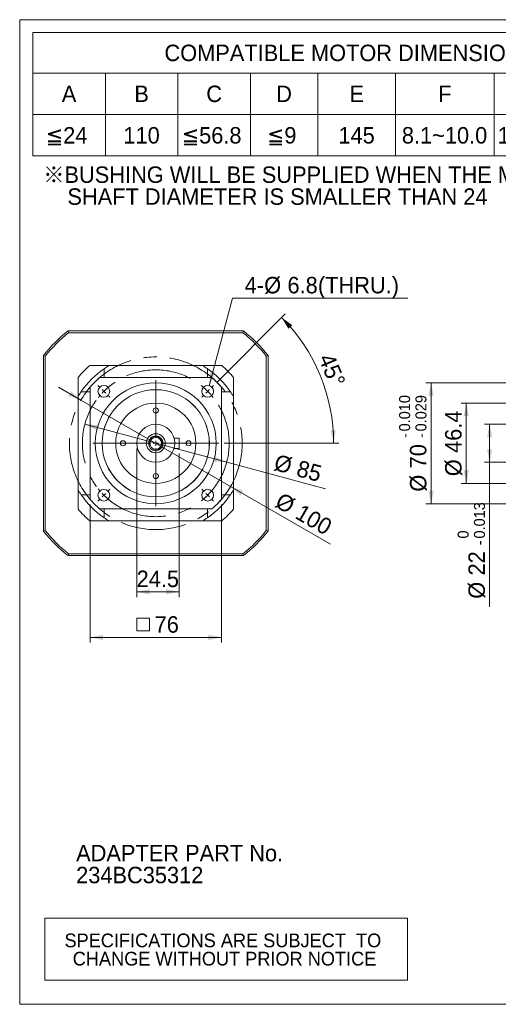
# Model space of a CAD drawing. Header units: millimetres. Extents: x 30 to 861, y 30 to 600.
# Tile 1 of 4: x 30 to 307, y 30 to 600. Entities that reach past the tile are written whole.
import ezdxf

# ---------------------------------------------------------------- set-up
doc = ezdxf.new("R2010")
doc.units = ezdxf.units.MM
doc.header["$LTSCALE"] = 3
doc.linetypes.add('CENTERX2', pattern=[20.32, 12.7, -2.54, 2.54, -2.54])
doc.styles.add('SLDTEXTSTYLE0', font='ARIAL.TTF', dxfattribs={"width": 0.948})
doc.styles.add('SLDTEXTSTYLE4', font='ARIAL.TTF', dxfattribs={"width": 0.948, "bigfont": 'bigfont'})
doc.styles.add('SLDTEXTSTYLE5', font='MINGLIU.TTC', dxfattribs={"bigfont": 'bigfont'})
doc.dimstyles.new('SLDDIMSTYLE0', dxfattribs={"dimtxt": 9.245947, "dimasz": 7.5, "dimexe": 0, "dimexo": 0.0625, "dimgap": 2.311487, "dimtad": 1, "dimdec": 4, "dimrnd": 1e-09, "dimzin": 12, "dimdsep": 46, "dimtxsty": 'SLDTEXTSTYLE0', "dimsah": 1, "dimcen": 0.09, "dimadec": 0, "dimazin": 0, "dimtol": 1, "dimtm": 0.013, "dimtfac": 1, "dimtdec": 3, "dimtofl": 0, "dimtmove": 0, "dimatfit": 3, "dimfxl": 0, "dimtolj": 1, "dimarcsym": 0})
doc.dimstyles.new('SLDDIMSTYLE1', dxfattribs={"dimtxt": 9.245947, "dimasz": 7.5, "dimexe": 0, "dimexo": 0.0625, "dimgap": 2.311487, "dimtad": 1, "dimdec": 4, "dimrnd": 1e-09, "dimzin": 12, "dimdsep": 46, "dimtxsty": 'SLDTEXTSTYLE0', "dimsah": 1, "dimcen": 0.09, "dimadec": 0, "dimazin": 0, "dimtol": 1, "dimtp": -0.01, "dimtm": 0.029, "dimtfac": 1, "dimtdec": 3, "dimtofl": 0, "dimtmove": 0, "dimatfit": 3, "dimfxl": 0, "dimtolj": 1, "dimtzin": 0, "dimarcsym": 0})
doc.dimstyles.new('SLDDIMSTYLE2', dxfattribs={"dimtxt": 9.245947, "dimasz": 7.5, "dimexe": 0, "dimexo": 0.0625, "dimgap": 2.311487, "dimtad": 1, "dimdec": 4, "dimrnd": 1e-09, "dimzin": 12, "dimdsep": 46, "dimtxsty": 'SLDTEXTSTYLE0', "dimsah": 1, "dimcen": 0.09, "dimadec": 0, "dimazin": 0, "dimtfac": 1, "dimtdec": 4, "dimtofl": 0, "dimtmove": 0, "dimatfit": 3, "dimfxl": 0, "dimtolj": 1, "dimtzin": 12, "dimarcsym": 0})
doc.dimstyles.new('SLDDIMSTYLE7', dxfattribs={"dimtxt": 9.245947, "dimasz": 7.5, "dimexe": 0, "dimexo": 0.0625, "dimgap": 2.311487, "dimtad": 1, "dimdec": 4, "dimrnd": 1e-09, "dimzin": 12, "dimdsep": 46, "dimtxsty": 'SLDTEXTSTYLE0', "dimsah": 1, "dimcen": 0.09, "dimadec": 0, "dimazin": 0, "dimtfac": 1, "dimtdec": 4, "dimtmove": 0, "dimatfit": 3, "dimfxl": 0, "dimtolj": 1, "dimtzin": 12, "dimarcsym": 0})
doc.dimstyles.new('SLDDIMSTYLE8', dxfattribs={"dimtxt": 9.245947, "dimasz": 7.5, "dimexe": 0, "dimexo": 0.0625, "dimgap": 2.311487, "dimtad": 1, "dimdec": 4, "dimlfac": 3, "dimzin": 12, "dimdsep": 46, "dimtxsty": 'SLDTEXTSTYLE0', "dimsah": 1, "dimcen": 0.09, "dimadec": 4, "dimazin": 0, "dimtfac": 1, "dimtdec": 4, "dimtofl": 0, "dimtmove": 0, "dimatfit": 3, "dimfxl": 0, "dimtolj": 1, "dimtzin": 12, "dimarcsym": 0})
doc.dimstyles.new('SLDDIMSTYLE9', dxfattribs={"dimtxt": 9.245947, "dimasz": 7.5, "dimexe": 0, "dimexo": 0.0625, "dimgap": 2.311487, "dimtad": 0, "dimtih": 1, "dimtoh": 1, "dimdec": 4, "dimrnd": 1e-09, "dimzin": 12, "dimdsep": 46, "dimtxsty": 'SLDTEXTSTYLE0', "dimsah": 1, "dimcen": 0.09, "dimadec": 0, "dimazin": 0, "dimtfac": 1, "dimtdec": 4, "dimtofl": 0, "dimtmove": 0, "dimatfit": 3, "dimfxl": 0, "dimtolj": 1, "dimtzin": 12, "dimarcsym": 0})

# ---------------------------------------------------------------- blocks, each defined once
blk = doc.blocks.new('SW_NOTE_0')
at = {"color": 0, "linetype": 'Continuous', "lineweight": 0, "char_height": 9.525, "attachment_point": 1, "style": 'SLDTEXTSTYLE0'}
for s, insert in [('ADAPTER PART No.', (0, 12.28)), ('234BC35312', (0, -0.42))]:
    blk.add_mtext(s, dxfattribs=dict(at, insert=insert))
blk = doc.blocks.new('SW_NOTE_1')
at = {"color": 0, "linetype": 'Continuous', "lineweight": 0, "char_height": 9.525, "attachment_point": 1}
for s, insert, style in [('\\M+181A6BUSHING WILL BE SUPPLIED WHEN THE MOTOR', (0, 12.28), 'SLDTEXTSTYLE4'), ('    SHAFT DIAMETER IS SMALLER THAN 24                 ', (0, -0.42), 'SLDTEXTSTYLE0')]:
    blk.add_mtext(s, dxfattribs=dict(at, insert=insert, style=style))
blk = doc.blocks.new('SW_TABLEANNOTATION_0')
at = {"color": 0, "linetype": 'Continuous', "lineweight": 0}
for p, q in [((0, 0), (0, -36)), ((210, 0), (0, 0)), ((210, -36), (210, 0)), ((0, -36), (210, -36))]:
    blk.add_line(p, q, dxfattribs=at)
at = {"color": 0, "linetype": 'Continuous', "lineweight": 0, "char_height": 7.9375, "attachment_point": 1, "style": 'SLDTEXTSTYLE0'}
for s, insert in [('SPECIFICATIONS ARE SUBJECT  TO ', (11.43, -8.95)), ('CHANGE WITHOUT PRIOR NOTICE', (16.22, -19.53))]:
    blk.add_mtext(s, dxfattribs=dict(at, insert=insert))
blk = doc.blocks.new('SW_TABLEANNOTATION_1')
at = {"color": 0, "linetype": 'Continuous', "lineweight": 0}
for p, q in [((0, 0), (0, -71.4)), ((369, 0), (0, 0)), ((369, -71.4), (369, 0)), ((0, -23.4), (369, -23.4)), ((42, -23.4), (42, -71.4)), ((84, -23.4), (84, -71.4)), ((126, -23.4), (126, -71.4)), ((165, -23.4), (165, -71.4)), ((210, -23.4), (210, -71.4)), ((267, -23.4), (267, -71.4)), ((321, -23.4), (321, -71.4)), ((0, -47.4), (369, -47.4)), ((0, -71.4), (369, -71.4))]:
    blk.add_line(p, q, dxfattribs=at)
at = {"color": 0, "linetype": 'Continuous', "lineweight": 0, "attachment_point": 1}
for s, insert, char_height, style in [('COMPATIBLE MOTOR DIMENSIONS', (76.2, -6.98), 9.525, 'SLDTEXTSTYLE0'), ('A', (16.77, -30.68), 9.52, 'SLDTEXTSTYLE0'), ('B', (58.77, -30.68), 9.52, 'SLDTEXTSTYLE0'), ('C', (100.41, -30.68), 9.52, 'SLDTEXTSTYLE0'), ('D', (140.91, -30.68), 9.52, 'SLDTEXTSTYLE0'), ('E', (183.27, -30.68), 9.52, 'SLDTEXTSTYLE0'), ('F', (234.62, -30.68), 9.52, 'SLDTEXTSTYLE0'), ('H', (289.41, -30.68), 9.52, 'SLDTEXTSTYLE0'), ('L', (341.47, -30.68), 9.52, 'SLDTEXTSTYLE0'), ('\\M+1818524', (7.59, -54.68), 9.525, 'SLDTEXTSTYLE4'), ('110', (52.42, -54.68), 9.525, 'SLDTEXTSTYLE0'), ('\\M+1818556.8', (86.3, -54.68), 9.525, 'SLDTEXTSTYLE4'), ('\\M+181859', (135.62, -54.68), 9.525, 'SLDTEXTSTYLE4'), ('145', (176.92, -54.68), 9.525, 'SLDTEXTSTYLE0'), ('8.1~10.0', (213.63, -54.68), 9.525, 'SLDTEXTSTYLE0'), ('120~140', (269.13, -54.68), 9.525, 'SLDTEXTSTYLE0'), ('\\M+18186', (324.89, -54.98), 9.525, 'SLDTEXTSTYLE5'), ('C-15', (337.59, -54.77), 9.525, 'SLDTEXTSTYLE0')]:
    blk.add_mtext(s, dxfattribs=dict(at, insert=insert, char_height=char_height, style=style))
blk = doc.blocks.new('*D10')
at = {"color": 7, "linetype": 'Continuous', "lineweight": 0}
for p, q in [((334.12, 365.79), (299.06, 365.79)), ((302.06, 365.79), (302.06, 343.79)), ((334.12, 343.79), (299.06, 343.79)), ((302.06, 343.79), (302.06, 260.01))]:
    blk.add_line(p, q, dxfattribs=at)
for points in [[(302.06, 365.79), (300.56, 358.29), (303.56, 358.29)], [(302.06, 343.79), (303.56, 351.29), (300.56, 351.29)]]:
    blk.add_solid(points, dxfattribs=at)
at = {"color": 7, "linetype": 'Continuous', "lineweight": 0, "attachment_point": 1, "rotation": 90, "style": 'SLDTEXTSTYLE0'}
for s, insert, char_height in [('0.013', (292.99, 299.64), 6.35), ('0', (283.52, 299.64), 6.35), ('-', (292.99, 295.76), 6.35), ('22', (289.78, 278.25), 9.525), ('%%c', (289.78, 264.77), 9.525)]:
    blk.add_mtext(s, dxfattribs=dict(at, insert=insert, char_height=char_height))
blk = doc.blocks.new('*D11')
at = {"color": 7, "linetype": 'Continuous', "lineweight": 0}
for p, q in [((372.12, 389.79), (265.19, 389.79)), ((268.19, 389.79), (268.19, 319.79)), ((372.12, 319.79), (265.19, 319.79))]:
    blk.add_line(p, q, dxfattribs=at)
for points in [[(268.19, 389.79), (266.69, 382.29), (269.69, 382.29)], [(268.19, 319.79), (269.69, 327.29), (266.69, 327.29)]]:
    blk.add_solid(points, dxfattribs=at)
at = {"color": 7, "linetype": 'Continuous', "lineweight": 0, "attachment_point": 1, "rotation": 90, "style": 'SLDTEXTSTYLE0'}
for s, insert, char_height in [('0.010', (249.65, 361.65), 6.35), ('0.029', (259.11, 361.65), 6.35), ('-', (249.65, 357.77), 6.35), ('-', (259.11, 357.77), 6.35), ('70', (255.91, 340.26), 9.525), ('%%c', (255.91, 326.78), 9.525)]:
    blk.add_mtext(s, dxfattribs=dict(at, insert=insert, char_height=char_height))
blk = doc.blocks.new('*D17')
at = {"color": 7, "linetype": 'Continuous', "lineweight": 0}
for p, q in [((370.12, 377.99), (285.56, 377.99)), ((288.56, 377.99), (288.56, 331.59)), ((370.12, 331.59), (285.56, 331.59))]:
    blk.add_line(p, q, dxfattribs=at)
for points in [[(288.56, 377.99), (287.06, 370.49), (290.06, 370.49)], [(288.56, 331.59), (290.06, 339.09), (287.06, 339.09)]]:
    blk.add_solid(points, dxfattribs=at)
at = {"color": 7, "linetype": 'Continuous', "lineweight": 0, "char_height": 9.525, "attachment_point": 1, "rotation": 90, "style": 'SLDTEXTSTYLE0'}
for s, insert in [('46.4', (276.28, 349.19)), ('%%c', (276.28, 335.71))]:
    blk.add_mtext(s, dxfattribs=dict(at, insert=insert))
blk = doc.blocks.new('*D28')
at = {"color": 7, "linetype": 'Continuous', "lineweight": 0}
for p, q in [((65.48, 379.79), (52.49, 387.29)), ((152.08, 329.79), (65.48, 379.79)), ((152.08, 329.79), (209.88, 296.43))]:
    blk.add_line(p, q, dxfattribs=at)
for points in [[(65.48, 379.79), (59.74, 384.84), (58.24, 382.24)], [(152.08, 329.79), (157.83, 324.74), (159.33, 327.34)]]:
    blk.add_solid(points, dxfattribs=at)
at = {"color": 7, "linetype": 'Continuous', "lineweight": 0, "char_height": 9.525, "attachment_point": 1, "rotation": 330, "style": 'SLDTEXTSTYLE0'}
for s, insert in [('%%c', (181.88, 326.75)), ('100', (193.55, 320.01))]:
    blk.add_mtext(s, dxfattribs=dict(at, insert=insert))
blk = doc.blocks.new('*D29')
at = {"color": 7, "linetype": 'Continuous', "lineweight": 0}
for q in [(67.73, 365.79), (207.12, 328.44)]:
    blk.add_line((149.83, 343.79), q, dxfattribs=at)
for points in [[(67.73, 365.79), (74.59, 362.4), (75.36, 365.3)], [(149.83, 343.79), (142.98, 347.18), (142.2, 344.29)]]:
    blk.add_solid(points, dxfattribs=at)
at = {"color": 7, "linetype": 'Continuous', "lineweight": 0, "char_height": 9.525, "attachment_point": 1, "rotation": 345, "style": 'SLDTEXTSTYLE0'}
for s, insert in [('%%c', (179.05, 348.65)), ('85', (192.07, 345.16))]:
    blk.add_mtext(s, dxfattribs=dict(at, insert=insert))
blk = doc.blocks.new('*D30')
at = {"color": 7, "linetype": 'Continuous', "lineweight": 0}
for p, q in [((144.42, 390.43), (183.71, 429.72)), ((148.28, 354.79), (214.75, 354.79))]:
    blk.add_line(p, q, dxfattribs=at)
blk.add_arc((108.78, 354.79), 102.97, 0, 45, dxfattribs=at)
for points in [[(181.59, 427.6), (185.6, 421.09), (187.8, 423.13)], [(211.75, 354.79), (212.98, 362.34), (209.98, 362.23)]]:
    blk.add_solid(points, dxfattribs=at)
at = {"color": 7, "linetype": 'Continuous', "lineweight": 0, "insert": (211.58, 407.76), "char_height": 9.525, "attachment_point": 1, "rotation": 292.5, "style": 'SLDTEXTSTYLE0'}
blk.add_mtext('45°', dxfattribs=at)
blk = doc.blocks.new('SW_SYMBOL_MOD_BOX')
at = {"color": 0, "linetype": 'Continuous', "lineweight": 0}
for p, q in [((600, 600), (600, 2400)), ((600, 2400), (2400, 2400)), ((2400, 2400), (2400, 600)), ((600, 600), (2400, 600))]:
    blk.add_line(p, q, dxfattribs=at)
blk = doc.blocks.new('*D31')
at = {"color": 7, "linetype": 'Continuous', "lineweight": 0}
for p, q in [((70.78, 319.3), (70.78, 239.39)), ((146.78, 319.3), (146.78, 239.39)), ((70.78, 242.39), (146.78, 242.39))]:
    blk.add_line(p, q, dxfattribs=at)
for points in [[(70.78, 242.39), (78.28, 240.89), (78.28, 243.89)], [(146.78, 242.39), (139.28, 243.89), (139.28, 240.89)]]:
    blk.add_solid(points, dxfattribs=at)
at = {"color": 7, "linetype": 'Continuous', "lineweight": 0, "xscale": 0.004092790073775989, "yscale": 0.004092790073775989, "zscale": 0.004092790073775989, "rotation": 360.0000000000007}
blk.add_blockref('SW_SYMBOL_MOD_BOX', (95.34, 243.76), dxfattribs=at)
at = {"color": 7, "linetype": 'Continuous', "lineweight": 0, "insert": (108.12, 254.66), "char_height": 9.525, "attachment_point": 1, "style": 'SLDTEXTSTYLE0'}
blk.add_mtext('76', dxfattribs=at)
blk = doc.blocks.new('*D33')
at = {"color": 7, "linetype": 'Continuous', "lineweight": 0}
for p, q in [((97.78, 351.79), (97.78, 265.79)), ((122.28, 348.79), (122.28, 265.79)), ((97.78, 268.79), (122.28, 268.79))]:
    blk.add_line(p, q, dxfattribs=at)
for points in [[(97.78, 268.79), (105.28, 267.29), (105.28, 270.29)], [(122.28, 268.79), (114.78, 270.29), (114.78, 267.29)]]:
    blk.add_solid(points, dxfattribs=at)
at = {"color": 7, "linetype": 'Continuous', "lineweight": 0, "insert": (97.69, 281.07), "char_height": 9.525, "attachment_point": 1, "style": 'SLDTEXTSTYLE0'}
blk.add_mtext('24.5', dxfattribs=at)
blk = doc.blocks.new('*D34')
at = {"color": 7, "linetype": 'Continuous', "lineweight": 0}
for p, q in [((139.71, 388.13), (153.24, 438.83)), ((153.24, 438.83), (254.69, 438.83))]:
    blk.add_line(p, q, dxfattribs=at)
blk.add_solid([(139.71, 388.13), (143.09, 394.99), (140.19, 395.76)], dxfattribs=at)
at = {"color": 7, "linetype": 'Continuous', "lineweight": 0, "char_height": 9.525, "attachment_point": 1, "style": 'SLDTEXTSTYLE0'}
for s, insert in [('4-', (160.25, 451.1)), ('%%c', (171.54, 451.1)), ('6.8', (185.02, 451.1)), ('(THRU.)', (202.66, 451.1))]:
    blk.add_mtext(s, dxfattribs=dict(at, insert=insert))
blk = doc.blocks.new('SW_CENTERMARKSYMBOL_0')
at = {"color": 0, "linetype": 'Continuous', "lineweight": 0}
for p, q in [((0, 3), (0, 36.5)), ((-3, 0), (-36.5, 0)), ((0, 0), (-1.5, 0)), ((0, 0), (0, 1.5)), ((0, 0), (0, -1.5)), ((0, 0), (1.5, 0)), ((3, 0), (36.5, 0)), ((0, -3), (0, -36.5))]:
    blk.add_line(p, q, dxfattribs=at)
blk = doc.blocks.new('SW_CENTERMARKSYMBOL_1')
at = {"color": 0, "linetype": 'Continuous', "lineweight": 0}
for p, q in [((-62.23, 2.12), (-63.57, 3.46)), ((-60.1, 0), (-61.16, 1.06)), ((0, 0), (-1.06, -1.06)), ((0, 0), (1.06, 1.06)), ((2.12, 2.12), (3.46, 3.46)), ((-60.1, 0), (-59.04, -1.06)), ((-57.98, -2.12), (-56.64, -3.46)), ((-2.12, -2.12), (-3.46, -3.46)), ((-57.98, -57.98), (-56.64, -56.64)), ((-2.12, -57.98), (-3.46, -56.64)), ((-62.23, -62.23), (-63.57, -63.57)), ((-60.1, -60.1), (-61.16, -61.16)), ((-60.1, -60.1), (-59.04, -59.04)), ((0, -60.1), (-1.06, -59.04)), ((0, -60.1), (1.06, -61.16)), ((2.12, -62.23), (3.46, -63.57))]:
    blk.add_line(p, q, dxfattribs=at)
for start, end in [(132.9778, 135), (128.3941, 130.9556), (49.0444, 51.6059), (45, 47.0222), (42.9778, 45), (139.0444, 141.6059), (135, 137.0222), (38.3941, 40.9556), (218.3941, 220.9556), (319.0444, 321.6059), (222.9778, 225), (225, 227.0222), (229.0444, 231.6059), (308.3941, 310.9556), (312.9778, 315), (315, 317.0222)]:
    blk.add_arc((-30.05, -30.05), 42.5, start, end, dxfattribs=at)

msp = doc.modelspace()

# ---------------------------------------------------------------- linework, layer by layer
at = {"color": 7, "linetype": 'Continuous', "lineweight": 0}
for p, q in [((30, 600), (861, 600)), ((30, 30), (30, 600)), ((30, 30), (861, 30))]:
    msp.add_line(p, q, dxfattribs=at)
at = {"color": 7, "linetype": 'Continuous', "lineweight": 15}
for p, q in [((57.975662, 419.79361), (58.321287, 418.793616)), ((57.975662, 419.79361), (159.587671, 419.79361)), ((159.242046, 418.793616), (58.321287, 418.793616)), ((159.587671, 419.79361), (159.242046, 418.793616)), ((43.781669, 405.599617), (44.781664, 405.253992)), ((43.781669, 303.987608), (43.781669, 405.599617)), ((44.781664, 405.253992), (44.781664, 304.333233)), ((173.781664, 405.599617), (172.78167, 405.253992)), ((172.78167, 304.333233), (172.78167, 405.253992)), ((173.781664, 405.599617), (173.781664, 303.987608)), ((78.921667, 397.97498), (78.921667, 395.971295)), ((78.921667, 395.679046), (78.921667, 395.971295)), ((138.641666, 395.97039), (138.641666, 397.97498)), ((138.641666, 395.971295), (138.641666, 395.679046)), ((141.277821, 392.793612), (76.285512, 392.793612)), ((67.603984, 384.653612), (67.896233, 384.653612)), ((70.781668, 387.289767), (70.781668, 322.297458)), ((146.781665, 322.297458), (146.781665, 387.289767)), ((149.6671, 384.653612), (149.959349, 384.653612)), ((151.963034, 384.653612), (149.959349, 384.653612)), ((119.364671, 357.793613), (122.281667, 357.793613)), ((122.281667, 351.793613), (122.281667, 357.793613)), ((119.364671, 351.793613), (122.281667, 351.793613)), ((67.896233, 324.933614), (67.603984, 324.933614)), ((149.959349, 324.933614), (149.6671, 324.933614)), ((149.958444, 324.933614), (151.963034, 324.933614)), ((76.285512, 316.793614), (141.277821, 316.793614)), ((78.921667, 313.61593), (78.921667, 313.908179)), ((138.641666, 313.908179), (138.641666, 313.61593)), ((44.781664, 304.333233), (43.781669, 303.987608)), ((172.78167, 304.333233), (173.781664, 303.987608)), ((58.321287, 290.79361), (57.975662, 289.793615)), ((58.321287, 290.79361), (159.242046, 290.79361)), ((159.242046, 290.79361), (159.587671, 289.793615)), ((159.587671, 289.793615), (57.975662, 289.793615))]:
    msp.add_line(p, q, dxfattribs=at)
at = {"color": 7, "linetype": 'CENTERX2', "lineweight": 0}
for radius in [50, 42.5]:
    msp.add_circle((108.781667, 354.793613), radius, dxfattribs=at)
at = {"color": 7, "linetype": 'Continuous', "lineweight": 15}
for centre, radius in [((108.781667, 354.793613), 35), ((78.729628, 384.845651), 3.4), ((138.833705, 384.845651), 3.4), ((108.781667, 354.793613), 31.025), ((108.781667, 354.793613), 31), ((108.781667, 354.793613), 23.2), ((108.781667, 373.793613), 1.5), ((108.781667, 354.793613), 11), ((108.781667, 354.793613), 5.5), ((89.781667, 354.793613), 1.5), ((108.781667, 354.793613), 4.25), ((108.781667, 354.793613), 3.4), ((127.781667, 354.793613), 1.5), ((108.781667, 335.793613), 1.5), ((78.729628, 324.741575), 3.4), ((138.833705, 324.741575), 3.4)]:
    msp.add_circle(centre, radius, dxfattribs=at)
for radius, start, end in [(82.5, 128.01227954, 141.98772046), (81.5, 128.25378109, 141.74621891), (81.5, 38.25378109, 51.74621891), (82.5, 38.01227954, 51.98772046), (59, 130.29614333, 139.70385667), (52.5, 121.00271913, 124.66393466), (52.5, 55.33606534, 58.99728087), (59, 40.29614333, 49.70385667), (52.5, 124.77255239, 145.28049567), (52.5, 34.77255239, 55.28049567), (50, 130.53580211, 139.46419789), (50, 40.53580211, 49.46419789), (52.5, 145.33606534, 148.99728087), (52.5, 31.00271913, 34.66393466), (52.5, 211.00271913, 214.66393466), (52.5, 325.33606534, 328.99728087), (52.5, 214.77255239, 235.28049567), (50, 220.53580211, 229.46419789), (52.5, 304.77255239, 325.28049567), (50, 310.53580211, 319.46419789), (59, 220.29614333, 229.70385667), (59, 310.29614333, 319.70385667), (52.5, 235.33606534, 238.99728087), (52.5, 301.00271913, 304.66393466), (82.5, 218.01227954, 231.98772046), (81.5, 218.25378109, 231.74621891), (81.5, 308.25378109, 321.74621891), (82.5, 308.01227954, 321.98772046)]:
    msp.add_arc((108.781667, 354.793613), radius, start, end, dxfattribs=at)
at = {"color": 7, "linetype": 'Continuous', "lineweight": 0}
msp.add_arc((108.781667, 354.793613), 4, 255, 195, dxfattribs=at)
at = {"color": 7, "linetype": 'Continuous', "lineweight": 15}
for points, knots in [([(81.740032, 399.793615), (79.850087, 399.793615), (76.065245, 399.793615), (72.439396, 399.793615), (70.624099, 399.793615)], [0, 0, 0, 0, 0.499345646, 1, 1, 1, 1]), ([(135.823301, 399.793615), (134.146578, 399.793615), (130.793742, 399.793615), (125.418705, 399.793615), (119.710982, 399.793615), (113.689079, 399.793615), (107.476872, 399.793615), (101.182277, 399.793615), (94.924297, 399.793615), (88.385007, 399.793615), (84.10079, 399.793615), (81.740032, 399.793615)], [0, 0, 0, 0, 0.09907015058, 0.19810425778, 0.30575336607, 0.41369292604, 0.52111981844, 0.63410487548, 0.74765914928, 0.8609510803, 1, 1, 1, 1]), ([(146.939234, 399.793615), (144.331305, 399.793615), (140.695287, 399.793615), (136.897213, 399.793615), (135.823301, 399.793615)], [0, 0, 0, 0, 0.7172483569, 1, 1, 1, 1]), ([(78.921667, 392.793612), (78.921667, 393.162575), (78.921667, 393.916932), (78.921667, 394.97165), (78.921667, 395.62142), (78.921667, 395.659826), (78.921667, 395.679046)], [0, 0, 0, 0, 0.1630278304, 0.3333158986, 0.6663587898, 1, 1, 1, 1]), ([(138.641666, 395.679046), (138.641666, 395.657022), (138.641666, 395.613517), (138.641666, 394.953301), (138.641666, 393.900545), (138.641666, 393.166523), (138.641666, 392.793612)], [0, 0, 0, 0, 0.3419591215, 0.675474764, 0.8351288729, 1, 1, 1, 1]), ([(63.781665, 392.95118), (63.781665, 390.343252), (63.781665, 386.707233), (63.781665, 382.909159), (63.781665, 381.835247)], [0, 0, 0, 0, 0.7172483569, 1, 1, 1, 1]), ([(153.781668, 381.835247), (153.781668, 383.725192), (153.781668, 387.510035), (153.781668, 391.135883), (153.781668, 392.95118)], [0, 0, 0, 0, 0.499345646, 1, 1, 1, 1]), ([(67.604889, 384.653612), (67.305056, 384.653612), (66.635211, 384.653612), (65.968552, 384.653612), (65.600299, 384.653612)], [0, 0, 0, 0, 0.4476149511, 1, 1, 1, 1]), ([(67.896233, 384.653612), (67.918257, 384.653612), (67.961762, 384.653612), (68.621978, 384.653612), (69.674735, 384.653612), (70.408757, 384.653612), (70.781668, 384.653612)], [0, 0, 0, 0, 0.3419591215, 0.675474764, 0.8351288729, 1, 1, 1, 1]), ([(146.781665, 384.653612), (147.150628, 384.653612), (147.904986, 384.653612), (148.959704, 384.653612), (149.609474, 384.653612), (149.64788, 384.653612), (149.6671, 384.653612)], [0, 0, 0, 0, 0.1630278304, 0.3333158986, 0.6663587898, 1, 1, 1, 1]), ([(63.781665, 381.835247), (63.781665, 380.158524), (63.781665, 376.805688), (63.781665, 371.430651), (63.781665, 365.722929), (63.781665, 359.701025), (63.781665, 353.488818), (63.781665, 347.194223), (63.781665, 340.936243), (63.781665, 334.396953), (63.781665, 330.112736), (63.781665, 327.751978)], [0, 0, 0, 0, 0.09907015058, 0.19810425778, 0.30575336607, 0.41369292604, 0.52111981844, 0.63410487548, 0.74765914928, 0.8609510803, 1, 1, 1, 1]), ([(153.781668, 327.751978), (153.781668, 330.112736), (153.781668, 334.396953), (153.781668, 340.936243), (153.781668, 347.194223), (153.781668, 353.488818), (153.781668, 359.701025), (153.781668, 365.722929), (153.781668, 371.430651), (153.781668, 376.805688), (153.781668, 380.158524), (153.781668, 381.835247)], [0, 0, 0, 0, 0.1390489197, 0.2523408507, 0.3658951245, 0.4788801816, 0.586307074, 0.6942466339, 0.8018957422, 0.9009298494, 1, 1, 1, 1]), ([(63.781665, 327.751978), (63.781665, 325.862034), (63.781665, 322.077191), (63.781665, 318.451342), (63.781665, 316.636045)], [0, 0, 0, 0, 0.499345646, 1, 1, 1, 1]), ([(65.600299, 324.933614), (65.968552, 324.933614), (66.634911, 324.933614), (67.304453, 324.933614), (67.603984, 324.933614)], [0, 0, 0, 0, 0.5526334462, 1, 1, 1, 1]), ([(70.781668, 324.933614), (70.412705, 324.933614), (69.658347, 324.933614), (68.603629, 324.933614), (67.953859, 324.933614), (67.915453, 324.933614), (67.896233, 324.933614)], [0, 0, 0, 0, 0.1630278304, 0.3333158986, 0.6663587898, 1, 1, 1, 1]), ([(149.6671, 324.933614), (149.645076, 324.933614), (149.601571, 324.933614), (148.941355, 324.933614), (147.888598, 324.933614), (147.154576, 324.933614), (146.781665, 324.933614)], [0, 0, 0, 0, 0.3419591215, 0.675474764, 0.8351288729, 1, 1, 1, 1]), ([(153.781668, 316.636045), (153.781668, 319.243974), (153.781668, 322.879993), (153.781668, 326.678067), (153.781668, 327.751978)], [0, 0, 0, 0, 0.7172483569, 1, 1, 1, 1]), ([(78.921667, 313.908179), (78.921667, 313.930204), (78.921667, 313.973708), (78.921667, 314.633925), (78.921667, 315.686681), (78.921667, 316.420703), (78.921667, 316.793614)], [0, 0, 0, 0, 0.3419591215, 0.675474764, 0.8351288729, 1, 1, 1, 1]), ([(78.921667, 313.616835), (78.921667, 313.317002), (78.921667, 312.647157), (78.921667, 311.980498), (78.921667, 311.612246)], [0, 0, 0, 0, 0.4476149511, 1, 1, 1, 1]), ([(138.641666, 316.793614), (138.641666, 316.424651), (138.641666, 315.670293), (138.641666, 314.615575), (138.641666, 313.965805), (138.641666, 313.927399), (138.641666, 313.908179)], [0, 0, 0, 0, 0.1630278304, 0.3333158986, 0.6663587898, 1, 1, 1, 1]), ([(138.641666, 311.612246), (138.641666, 311.980498), (138.641666, 312.646857), (138.641666, 313.316399), (138.641666, 313.61593)], [0, 0, 0, 0, 0.5526334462, 1, 1, 1, 1]), ([(70.624099, 309.793611), (73.232028, 309.793611), (76.868047, 309.793611), (80.66612, 309.793611), (81.740032, 309.793611)], [0, 0, 0, 0, 0.7172483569, 1, 1, 1, 1]), ([(81.740032, 309.793611), (84.10079, 309.793611), (88.385007, 309.793611), (94.924297, 309.793611), (101.182277, 309.793611), (107.476872, 309.793611), (113.689079, 309.793611), (119.710982, 309.793611), (125.418705, 309.793611), (130.793742, 309.793611), (134.146578, 309.793611), (135.823301, 309.793611)], [0, 0, 0, 0, 0.1390489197, 0.2523408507, 0.3658951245, 0.4788801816, 0.586307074, 0.6942466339, 0.8018957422, 0.9009298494, 1, 1, 1, 1]), ([(135.823301, 309.793611), (137.713246, 309.793611), (141.498088, 309.793611), (145.123937, 309.793611), (146.939234, 309.793611)], [0, 0, 0, 0, 0.499345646, 1, 1, 1, 1])]:
    msp.add_open_spline(points, degree=3, knots=knots, dxfattribs=at)

# ---------------------------------------------------------------- block references
at = {"color": 7, "linetype": 'Continuous', "lineweight": 0}
for name, p in [('SW_TABLEANNOTATION_1', (37.611266, 592.521121)), ('SW_NOTE_1', (43.606045, 502.776255)), ('SW_CENTERMARKSYMBOL_0', (108.781667, 354.793613)), ('SW_CENTERMARKSYMBOL_1', (138.833705, 384.845651)), ('SW_NOTE_0', (62.675001, 110.021097)), ('SW_TABLEANNOTATION_0', (44.491081, 79.921194))]:
    msp.add_blockref(name, p, dxfattribs=at)

# ---------------------------------------------------------------- dimensions: what is measured, and where the dimension line sits
dim = msp.add_diameter_dim_2p(p1=(137.957108, 381.560597), p2=(139.710302, 388.130705), text='4-<>(THRU.)', dimstyle='SLDDIMSTYLE9', dxfattribs=at)
dim.commit()
dim.dimension.update_dxf_attribs({"geometry": '*D34', "text_midpoint": (205.0879, 445.922931), "dimtype": 163})
dim = msp.add_angular_dim_2l(base=(203.911346, 394.197616), line1=((142.298528, 388.310474), (135.368882, 381.380828)), line2=((145.281667, 354.793613), (72.281667, 354.793613)), dimstyle='SLDDIMSTYLE8', dxfattribs=at)
dim.commit()
dim.dimension.update_dxf_attribs({"geometry": '*D30', "text_midpoint": (203.911346, 394.197616), "dimtype": 162})
for base, p1, p2, dimstyle, picture, middle in [((268.185849, 319.793613), (375.123209, 389.793613), (375.123209, 319.793613), 'SLDDIMSTYLE1', '*D11', (268.185849, 354.793613)), ((288.562232, 331.593613), (373.123209, 377.993613), (373.123209, 331.593613), 'SLDDIMSTYLE2', '*D17', (288.562232, 354.793613)), ((302.059839, 343.793613), (337.123209, 365.793613), (337.123209, 343.793613), 'SLDDIMSTYLE0', '*D10', (302.059839, 292.783362))]:
    dim = msp.add_linear_dim(base=base, p1=p1, p2=p2, angle=90, text='%%c<>', dimstyle=dimstyle, dxfattribs=at)
    dim.commit()
    dim.dimension.update_dxf_attribs({"geometry": picture, "text_midpoint": middle, "dimtype": 160})
for p1, p2, picture, middle in [((152.082937, 329.793613), (65.480396, 379.793613), '*D28', (190.978572, 307.337255)), ((149.833514, 343.793803), (67.729819, 365.793422), '*D29', (189.487158, 333.16868))]:
    dim = msp.add_diameter_dim_2p(p1=p1, p2=p2, dimstyle='SLDDIMSTYLE7', dxfattribs=at)
    dim.commit()
    dim.dimension.update_dxf_attribs({"geometry": picture, "text_midpoint": middle, "dimtype": 163})
dim = msp.add_linear_dim(base=(122.281667, 268.793613), p1=(97.781667, 354.793613), p2=(122.281667, 351.793613), dimstyle='SLDDIMSTYLE2', dxfattribs=at)
dim.commit()
dim.dimension.update_dxf_attribs({"geometry": '*D33', "text_midpoint": (110.031667, 268.793613), "dimtype": 160})
dim = msp.add_linear_dim(base=(146.781667, 242.385403), p1=(70.781667, 322.297459), p2=(146.781667, 322.297459), text='{\\fGDT;o}<>', dimstyle='SLDDIMSTYLE2', dxfattribs=at)
dim.commit()
dim.dimension.update_dxf_attribs({"geometry": '*D31', "text_midpoint": (108.781667, 242.385403), "dimtype": 160})

doc.saveas('drawing.dxf')
